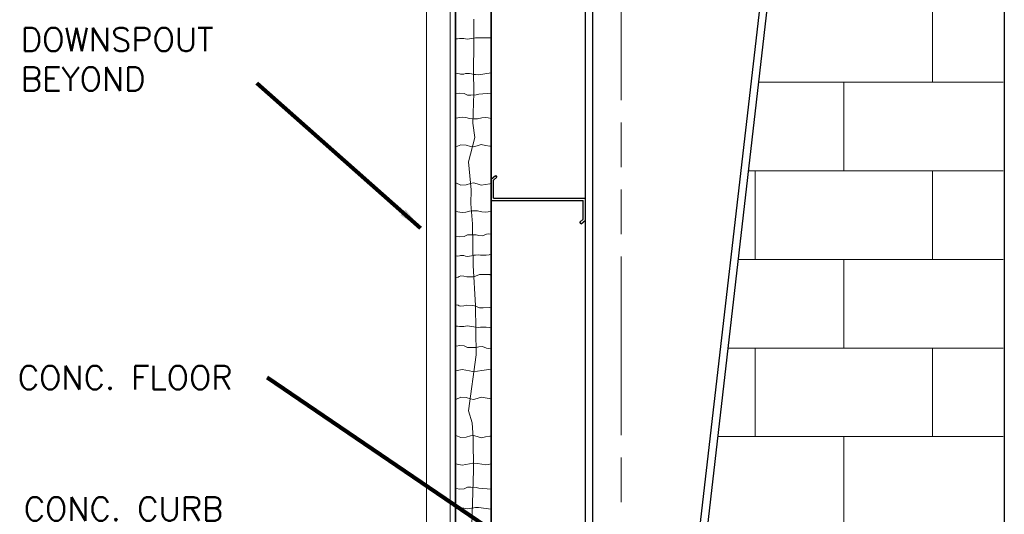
# Model space of a CAD drawing. Extents: x 155 to 606, y 184 to 461.
# Tile 4 of 28: x 157 to 240, y 237 to 279. Entities that reach past the tile are written whole.
import ezdxf

# ---------------------------------------------------------------- set-up
doc = ezdxf.new("R2010")
doc.units = 0
doc.header["$LTSCALE"] = 0.63
doc.header["$MEASUREMENT"] = 0
doc.linetypes.add('od37a204$0$ACAD_ISO08W100', pattern=[36, 24, -3, 6, -3])
doc.linetypes.add('od37a204$0$ACAD_ISO09W100', pattern=[45, 24, -3, 6, -3, 6, -3])
for name, color, linetype, lineweight in [('A-Anno-Patt', 52, 'Continuous', 18), ('od37a204$0$A-Anno-Patt', 152, 'Continuous', 18), ('od37a204$0$A-Anno-Text', 53, 'Continuous', 25), ('od37a204$0$A-Roof-Gutr', 1, 'Continuous', 18), ('od37a204$0$S-Anno-Brkl', 3, 'Continuous', 25), ('od37a204$0$S-Sect-Cntr', 5, 'od37a204$0$ACAD_ISO08W100', 18), ('od37a204$0$S-Sect-Genf', 6, 'Continuous', 35), ('od37a204$0$S-Sect-Stls', 3, 'Continuous', 25)]:
    doc.layers.add(name, color=color, linetype=linetype, lineweight=lineweight)
doc.styles.add('od37a204$0$NOTES', font='romans.shx')
doc.dimstyles.new('od37a204$0$EARCH', dxfattribs={"dimtxt": 0.125, "dimasz": 0.125, "dimexe": 0.0625, "dimexo": 0.0625, "dimgap": 0.0625, "dimtad": 1, "dimdec": 4, "dimzin": 3, "dimdsep": 46, "dimlunit": 4, "dimtxsty": 'od37a204$0$NOTES', "dimcen": 0, "dimclrd": 256, "dimclre": 256, "dimadec": 0, "dimazin": 0, "dimtfac": 0.75, "dimtdec": 4, "dimtmove": 1, "dimatfit": 3, "dimfxl": 0, "dimfrac": 1, "dimtolj": 1, "dimtzin": 3, "dimlwd": 18, "dimlwe": 18, "dimarcsym": 0})

msp = doc.modelspace()

# ---------------------------------------------------------------- linework, layer by layer
at = {"layer": 'A-Anno-Patt'}
for p, q in [((194.99067, 276.45554), (194.99067, 278.65796)), ((193.44245, 277.00546), (193.60237, 276.98999)), ((193.60237, 276.98999), (193.76745, 277.01577)), ((193.76745, 277.01577), (193.86546, 277.0364)), ((193.86546, 277.0364), (193.99959, 277.0364)), ((193.99959, 277.0364), (194.14403, 277.0364)), ((194.14403, 277.0364), (194.29363, 276.98999)), ((194.29363, 276.98999), (194.45355, 276.97452)), ((194.45355, 276.97452), (194.62379, 276.98999)), ((194.62379, 276.98999), (194.79403, 277.02093)), ((194.79403, 277.02093), (194.97974, 277.06218)), ((194.97974, 277.06218), (195.13966, 277.07765)), ((195.13966, 277.07765), (195.3718, 277.09828)), ((195.3718, 277.09828), (195.53688, 277.07249)), ((195.53688, 277.07249), (196.44004, 277.07249)), ((194.96242, 274.33784), (194.99067, 276.45554)), ((194.99067, 272.41779), (194.96242, 274.33784)), ((195.3718, 273.9495), (196.44004, 274.11634)), ((193.44245, 274.04232), (193.60237, 274.05779)), ((193.60237, 274.05779), (193.76745, 274.032)), ((193.76745, 274.032), (193.86546, 274.01138)), ((193.86546, 274.01138), (193.99959, 274.01138)), ((193.99959, 274.01138), (194.14403, 274.01138)), ((194.14403, 274.01138), (194.29363, 274.05779)), ((194.29363, 274.05779), (194.45355, 274.07326)), ((194.45355, 274.07326), (194.62379, 274.05779)), ((194.62379, 274.05779), (194.79403, 274.02685)), ((194.79403, 274.02685), (194.97974, 273.98559)), ((194.97974, 273.98559), (195.13966, 273.97012)), ((195.13966, 273.97012), (195.3718, 273.9495)), ((193.48699, 272.35737), (193.81238, 272.41394)), ((193.81238, 272.41394), (194.16606, 272.38565)), ((194.16606, 272.38565), (194.44901, 272.24424)), ((194.44901, 272.24424), (194.71781, 272.24424)), ((194.71781, 272.24424), (195.17052, 272.25838)), ((194.90457, 269.87664), (194.99067, 272.41779)), ((195.17052, 272.25838), (195.39688, 272.31495)), ((195.39688, 272.31495), (196.44004, 272.40974)), ((193.44455, 270.27856), (194.01044, 270.37755)), ((194.01044, 270.37755), (194.32168, 270.33512)), ((194.32168, 270.33512), (194.61877, 270.26442)), ((194.61877, 270.26442), (194.85928, 270.22199)), ((194.85928, 270.22199), (195.2837, 270.23613)), ((195.2837, 270.23613), (195.65153, 270.30684)), ((195.65153, 270.30684), (195.97691, 270.34927)), ((195.97691, 270.34927), (196.20327, 270.32098)), ((196.20327, 270.32098), (196.44377, 270.26442)), ((195.07406, 268.66249), (194.90457, 269.87664)), ((194.53736, 266.60125), (195.07406, 268.66249)), ((193.47285, 267.86035), (193.89726, 268.04419)), ((193.89726, 268.04419), (194.34998, 268.0159)), ((194.34998, 268.0159), (194.70366, 267.90277)), ((194.70366, 267.90277), (194.94416, 267.86035)), ((194.94416, 267.86035), (195.26955, 267.9452)), ((195.26955, 267.9452), (195.60908, 268.05833)), ((195.60908, 268.05833), (195.97691, 267.98762)), ((195.97691, 267.98762), (196.34474, 267.93106)), ((196.34474, 267.93106), (196.41548, 267.91691)), ((194.76334, 264.22942), (194.53736, 266.60125)), ((193.47285, 264.81417), (193.89726, 264.63033)), ((193.89726, 264.63033), (194.34998, 264.65861)), ((194.34998, 264.65861), (194.70366, 264.77174)), ((194.70366, 264.77174), (194.94416, 264.81417)), ((194.73509, 263.04351), (194.76334, 264.22942)), ((194.94416, 264.81417), (195.26955, 264.72932)), ((195.26955, 264.72932), (195.60908, 264.61619)), ((195.60908, 264.61619), (195.97691, 264.6869)), ((195.97691, 264.6869), (196.34474, 264.74346)), ((196.34474, 264.74346), (196.41548, 264.7576)), ((194.61877, 262.4101), (194.85928, 262.45252)), ((194.87633, 261.34934), (194.73509, 263.04351)), ((194.85928, 262.45252), (195.2837, 262.43838)), ((195.2837, 262.43838), (195.65153, 262.36768)), ((193.44455, 262.39596), (194.01044, 262.29697)), ((194.01044, 262.29697), (194.32168, 262.33939)), ((194.32168, 262.33939), (194.61877, 262.4101)), ((195.65153, 262.36768), (195.97691, 262.32525)), ((195.97691, 262.32525), (196.20327, 262.35353)), ((196.20327, 262.35353), (196.44377, 262.4101)), ((194.93282, 257.81983), (194.87633, 261.34934)), ((193.48699, 260.31714), (193.81238, 260.26058)), ((193.81238, 260.26058), (194.16606, 260.28886)), ((194.16606, 260.28886), (194.44901, 260.43028)), ((194.44901, 260.43028), (194.71781, 260.43028)), ((194.71781, 260.43028), (195.17052, 260.41614)), ((195.17052, 260.41614), (195.39688, 260.35957)), ((195.39688, 260.35957), (195.70812, 260.33129)), ((195.70812, 260.33129), (196.0618, 260.4727)), ((196.0618, 260.4727), (196.18912, 260.50098)), ((196.18912, 260.50098), (196.45792, 260.4727)), ((193.44245, 258.6322), (193.60237, 258.61673)), ((193.60237, 258.61673), (193.76745, 258.64251)), ((193.76745, 258.64251), (193.86546, 258.66314)), ((193.86546, 258.66314), (193.99959, 258.66314)), ((193.99959, 258.66314), (194.14403, 258.66314)), ((194.14403, 258.66314), (194.29363, 258.61673)), ((194.29363, 258.61673), (194.45355, 258.60126)), ((194.45355, 258.60126), (194.62379, 258.61673)), ((194.62379, 258.61673), (194.79403, 258.64767)), ((194.79403, 258.64767), (194.97974, 258.68892)), ((194.97974, 258.68892), (195.13966, 258.70439)), ((195.13966, 258.70439), (195.3718, 258.72502)), ((195.3718, 258.72502), (195.53688, 258.69924)), ((195.53688, 258.69924), (195.91346, 258.69924)), ((195.91346, 258.69924), (196.03727, 258.70439)), ((196.03727, 258.70439), (196.27973, 258.74049)), ((196.27973, 258.74049), (196.38291, 258.77143)), ((196.38291, 258.77143), (196.44997, 258.77143)), ((195.13055, 254.43151), (194.93282, 257.81983)), ((193.4476, 256.81707), (193.6488, 256.84285)), ((193.6488, 256.84285), (193.75197, 256.90473)), ((193.75197, 256.90473), (193.89641, 256.94083)), ((193.89641, 256.94083), (194.14919, 256.90989)), ((194.14919, 256.90989), (194.40197, 256.85316)), ((194.40197, 256.85316), (194.89204, 256.87379)), ((194.89204, 256.87379), (195.03649, 256.90473)), ((195.03649, 256.90473), (195.27379, 256.97692)), ((195.27379, 256.97692), (195.46982, 257.06459)), ((195.46982, 257.06459), (195.77934, 257.06974)), ((195.77934, 257.06974), (196.33132, 257.05427)), ((196.33132, 257.05427), (196.44481, 256.99239)), ((193.4476, 254.49993), (193.6488, 254.47415)), ((193.6488, 254.47415), (193.75197, 254.41227)), ((193.75197, 254.41227), (193.89641, 254.37617)), ((193.89641, 254.37617), (194.14919, 254.40711)), ((194.14919, 254.40711), (194.40197, 254.46383)), ((194.40197, 254.46383), (194.89204, 254.44321)), ((194.89204, 254.44321), (195.03649, 254.41227)), ((195.03649, 254.41227), (195.27379, 254.34007)), ((195.18705, 250.2808), (195.13055, 254.43151)), ((195.27379, 254.34007), (195.46982, 254.25241)), ((195.46982, 254.25241), (195.77934, 254.24725)), ((195.77934, 254.24725), (196.33132, 254.26272)), ((196.33132, 254.26272), (196.44481, 254.3246)), ((193.44245, 252.6848), (193.60237, 252.70027)), ((193.60237, 252.70027), (193.76745, 252.67448)), ((193.76745, 252.67448), (193.86546, 252.65386)), ((193.86546, 252.65386), (193.99959, 252.65386)), ((193.99959, 252.65386), (194.14403, 252.65386)), ((194.14403, 252.65386), (194.29363, 252.70027)), ((194.29363, 252.70027), (194.45355, 252.71574)), ((194.45355, 252.71574), (194.62379, 252.70027)), ((194.62379, 252.70027), (194.79403, 252.66933)), ((194.79403, 252.66933), (194.97974, 252.62807)), ((194.97974, 252.62807), (195.13966, 252.6126)), ((195.13966, 252.6126), (195.3718, 252.59198)), ((195.3718, 252.59198), (195.53688, 252.61776)), ((195.53688, 252.61776), (195.91346, 252.61776)), ((195.91346, 252.61776), (196.03727, 252.6126)), ((196.03727, 252.6126), (196.27973, 252.57651)), ((196.27973, 252.57651), (196.38291, 252.54557)), ((196.38291, 252.54557), (196.44997, 252.54557)), ((193.48699, 250.99985), (193.81238, 251.05642)), ((193.81238, 251.05642), (194.16606, 251.02813)), ((194.16606, 251.02813), (194.44901, 250.88672)), ((194.44901, 250.88672), (194.71781, 250.88672)), ((194.71781, 250.88672), (195.17052, 250.90086)), ((195.17052, 250.90086), (195.39688, 250.95743)), ((195.39688, 250.95743), (195.70812, 250.98571)), ((195.70812, 250.98571), (196.0618, 250.84429)), ((196.0618, 250.84429), (196.18912, 250.81601)), ((196.18912, 250.81601), (196.45792, 250.84429)), ((194.53736, 245.53714), (195.18705, 250.2808)), ((193.44455, 248.92104), (194.01044, 249.02003)), ((194.01044, 249.02003), (194.32168, 248.9776)), ((194.32168, 248.9776), (194.61877, 248.9069)), ((194.61877, 248.9069), (194.85928, 248.86447)), ((194.85928, 248.86447), (195.2837, 248.87861)), ((195.2837, 248.87861), (195.65153, 248.94932)), ((195.65153, 248.94932), (196.44004, 249.05213)), ((193.47285, 246.50283), (193.89726, 246.68667)), ((193.89726, 246.68667), (194.34998, 246.65838)), ((194.34998, 246.65838), (194.70366, 246.54525)), ((195.26955, 246.58768), (195.60908, 246.70081)), ((195.60908, 246.70081), (196.44004, 246.54107)), ((194.70366, 246.54525), (194.94416, 246.50283)), ((194.94416, 246.50283), (195.26955, 246.58768)), ((194.84791, 244.52332), (194.53736, 245.53714)), ((194.93265, 243.2527), (194.84791, 244.52332)), ((193.47285, 243.45665), (193.89726, 243.27281)), ((193.89726, 243.27281), (194.34998, 243.30109)), ((194.34998, 243.30109), (194.70366, 243.41422)), ((194.70366, 243.41422), (194.94416, 243.45665)), ((194.94416, 243.45665), (195.26955, 243.3718)), ((195.26955, 243.3718), (195.60908, 243.25867)), ((195.60908, 243.25867), (195.97691, 243.32938)), ((195.97691, 243.32938), (196.34474, 243.38594)), ((196.34474, 243.38594), (196.41548, 243.40008)), ((194.9609, 240.5138), (194.93265, 243.2527)), ((193.44455, 241.03844), (194.01044, 240.93945)), ((194.01044, 240.93945), (194.32168, 240.98187)), ((194.32168, 240.98187), (194.61877, 241.05258)), ((194.61877, 241.05258), (194.85928, 241.095)), ((194.85928, 241.095), (195.2837, 241.08086)), ((195.2837, 241.08086), (195.65153, 241.01016)), ((195.65153, 241.01016), (195.97691, 240.96773)), ((195.97691, 240.96773), (196.20327, 240.99601)), ((196.20327, 240.99601), (196.44377, 241.05258)), ((194.79141, 234.89482), (194.9609, 240.5138)), ((193.48699, 238.95963), (193.81238, 238.90306)), ((193.81238, 238.90306), (194.16606, 238.93134)), ((194.16606, 238.93134), (194.44901, 239.07276)), ((194.44901, 239.07276), (194.71781, 239.07276)), ((194.71781, 239.07276), (195.17052, 239.05862)), ((195.17052, 239.05862), (195.39688, 239.00205)), ((195.39688, 239.00205), (196.44004, 238.90725)), ((193.44245, 237.27468), (193.60237, 237.25921)), ((193.60237, 237.25921), (193.76745, 237.28499)), ((193.76745, 237.28499), (193.86546, 237.30562)), ((193.86546, 237.30562), (193.99959, 237.30562)), ((193.99959, 237.30562), (194.14403, 237.30562)), ((194.14403, 237.30562), (194.29363, 237.25921)), ((194.29363, 237.25921), (194.45355, 237.24374)), ((194.45355, 237.24374), (194.62379, 237.25921)), ((194.62379, 237.25921), (194.79403, 237.29015)), ((194.79403, 237.29015), (194.97974, 237.3314)), ((194.97974, 237.3314), (195.13966, 237.34687)), ((195.13966, 237.34687), (195.3718, 237.3675)), ((195.3718, 237.3675), (196.44004, 237.20065))]:
    msp.add_line(p, q, dxfattribs=at)
at = {"layer": 'od37a204$0$A-Anno-Patt'}
for p, q in [((233.78729, 273.34674), (233.78729, 280.84674)), ((219.06761, 273.34674), (239.76186, 273.34674)), ((226.28729, 265.84674), (226.28729, 273.34674)), ((218.20365, 265.84674), (239.76186, 265.84674)), ((218.78729, 258.34674), (218.78729, 265.84674)), ((233.78729, 258.34674), (233.78729, 265.84674)), ((217.33969, 258.34674), (239.76186, 258.34674)), ((226.28729, 250.84674), (226.28729, 258.34674)), ((216.47573, 250.84674), (239.76186, 250.84674)), ((218.78729, 243.34674), (218.78729, 250.84674)), ((233.78729, 243.34674), (233.78729, 250.84674)), ((215.61177, 243.34674), (239.76186, 243.34674)), ((226.28729, 235.84674), (226.28729, 243.34674))]:
    msp.add_line(p, q, dxfattribs=at)
at = {"layer": 'od37a204$0$A-Roof-Gutr'}
for p, q in [((190.99079, 216.50249), (190.99079, 405.49499)), ((192.99079, 216.50249), (192.99079, 405.49499))]:
    msp.add_line(p, q, dxfattribs=at)
at = {"layer": 'od37a204$0$S-Anno-Brkl'}
msp.add_line((239.87144, 312.9329), (239.87144, 233.08514), dxfattribs=at)
at = {"layer": 'od37a204$0$S-Sect-Cntr', "linetype": 'od37a204$0$ACAD_ISO09W100'}
msp.add_line((207.44004, 215.11724), (207.44004, 445.54286), dxfattribs=at)
at = {"layer": 'od37a204$0$S-Sect-Genf'}
for p, q in [((193.44004, 215.89424), (193.44004, 410.23661)), ((196.44004, 267.05174), (196.44004, 410.23661)), ((196.44004, 215.89424), (196.44004, 267.05174))]:
    msp.add_line(p, q, dxfattribs=at)
at = {"layer": 'od37a204$0$S-Sect-Stls'}
for p, q in [((204.44004, 218.89424), (204.44004, 404.29074)), ((205.06504, 219.89424), (205.06504, 403.75024)), ((230.88767, 381.41874), (212.28092, 219.89424)), ((231.45992, 380.92386), (212.91017, 219.89424)), ((196.44004, 265.13811), (196.80667, 265.45136)), ((196.44004, 263.33836), (196.44004, 265.13811)), ((196.63642, 265.04724), (196.93529, 265.30274)), ((196.63692, 263.53549), (196.63642, 265.04724)), ((196.80667, 265.45136), (196.93342, 265.30111)), ((196.44004, 263.33836), (204.24267, 263.33836)), ((196.63692, 263.53549), (204.43879, 263.53549)), ((204.24217, 261.74024), (204.24267, 263.33836)), ((204.43879, 261.65099), (204.43879, 263.53549)), ((203.95292, 261.49274), (204.24217, 261.74024)), ((204.08154, 261.34399), (204.43879, 261.65099)), ((204.08154, 261.34399), (203.95292, 261.49274))]:
    msp.add_line(p, q, dxfattribs=at)

# ---------------------------------------------------------------- texts
at = {"layer": 'od37a204$0$A-Anno-Text', "char_height": 2, "attachment_point": 7, "style": 'od37a204$0$NOTES'}
for s, insert in [('DOWNSPOUT\\PBEYOND', (156.66335, 272.61097)), ('CONC. FLOOR', (156.40025, 247.34478)), ('CONC. CURB', (156.9045, 236.23701))]:
    msp.add_mtext(s, dxfattribs=dict(at, insert=insert))

# ---------------------------------------------------------------- leaders
at = {"layer": 'od37a204$0$A-Anno-Text'}
for points in [[(190.48417, 260.99074), (176.63577, 273.24833)], [(229.94604, 212.74049), (177.49549, 248.34478)]]:
    msp.add_leader(points, dimstyle='od37a204$0$EARCH', override={"dimscale": 16, "dimgap": 0.0625, "dimtad": 0, "dimclrd": 0, "dimlwd": 65534}, dxfattribs=at)

doc.saveas('drawing.dxf')
